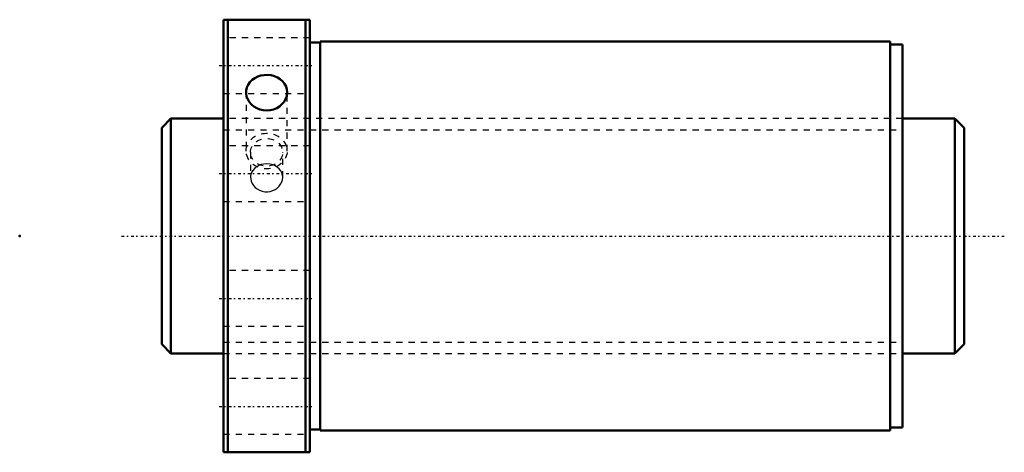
# Model space of a CAD drawing. Header units: millimetres. Extents: x -33 to 127, y -35 to 35.
import ezdxf

# ---------------------------------------------------------------- set-up
doc = ezdxf.new("R2010")
doc.units = ezdxf.units.MM
doc.linetypes.add('Center', pattern=[1.5, 0.45, -0.5, 0.05, -0.5])
doc.linetypes.add('Dashed', pattern=[2, 1, -1])
for name, color, linetype, lineweight in [('2d ConnectionPoints', 7, 'Continuous', 50), ('AM_0', 7, 'Continuous', 50), ('AM_5', 3, 'Continuous', 25), ('AM_7', 7, 'Center', 25), ('AM_9', 6, 'Dashed', 25)]:
    doc.layers.add(name, color=color, linetype=linetype, lineweight=lineweight)

# ---------------------------------------------------------------- blocks, each defined once
blk = doc.blocks.new('1_SDA_V_serieSDA3820V_5nut_0_in_SDA3820V_5G0_130LC0_0G000__0')
at = {"layer": 'AM_0'}
for p, q in [((0, 35), (0, -35)), ((14, 35), (0, 35)), ((0.7, 35), (0.7, -35)), ((13.3, 35), (13.3, -35)), ((14, 35), (14, -35)), ((15.7, 31.3), (14, 31.3)), ((15.7, 31.5), (15.7, -31.5)), ((108, 31.5), (15.7, 31.5)), ((108, 31.5), (108, -31.5)), ((110, 31), (108, 31)), ((110, 31), (110, -31)), ((14, -31.3), (15.7, -31.3)), ((15.7, -31.5), (108, -31.5)), ((108, -31), (110, -31)), ((0, -35), (14, -35))]:
    blk.add_line(p, q, dxfattribs=at)
for points in [[(10.32, 23.25), (10.28, 23.73), (10.14, 24.19), (9.91, 24.63), (9.6, 25.02), (9.21, 25.36), (8.77, 25.65), (8.27, 25.86), (7.73, 26), (7.18, 26.06), (6.62, 26.05), (6.07, 25.96), (5.55, 25.79), (5.07, 25.55), (4.64, 25.25), (4.28, 24.89), (4, 24.48), (3.8, 24.03), (3.7, 23.56), (3.68, 23.25)], [(3.68, 23.25), (3.68, 23.08), (3.76, 22.59), (3.94, 22.13), (4.19, 21.69), (4.53, 21.3), (4.94, 20.95), (5.41, 20.68), (5.92, 20.47), (6.46, 20.35), (7.02, 20.31), (7.58, 20.36), (8.12, 20.49), (8.63, 20.7), (9.09, 20.98), (9.49, 21.32), (9.83, 21.72), (10.08, 22.16), (10.25, 22.63), (10.32, 23.25)]]:
    blk.add_lwpolyline(points, dxfattribs=at)
at = {"layer": 'AM_7'}
for p, q in [((-0.7, 27.58), (14.7, 27.58)), ((-0.7, 10.09), (14.7, 10.09)), ((-0.7, -10.09), (14.7, -10.09)), ((-0.7, -27.58), (14.7, -27.58))]:
    blk.add_line(p, q, dxfattribs=at)
at = {"layer": 'AM_9'}
for p, q in [((14, 32.08), (0, 32.08)), ((0, 23.08), (14, 23.08)), ((3.68, 23.25), (3.68, 13.75)), ((10.32, 13.75), (10.32, 23.25)), ((110, 19), (0, 19)), ((14, 14.59), (0, 14.59)), ((4.4, 13.54), (4.4, 9.5)), ((9.6, 9.5), (9.6, 13.54)), ((0, 5.59), (14, 5.59)), ((14, -5.59), (0, -5.59)), ((0, -14.59), (14, -14.59)), ((0, -19), (110, -19)), ((14, -23.08), (0, -23.08)), ((0, -32.08), (14, -32.08))]:
    blk.add_line(p, q, dxfattribs=at)
for points in [[(5.96, 11.49), (5.75, 11.41), (5.38, 11.21), (5.07, 10.97), (4.8, 10.68), (4.6, 10.36), (4.47, 10), (4.4, 9.63), (4.4, 9.5)], [(7, 11.66), (6.57, 11.63), (6.14, 11.55), (5.96, 11.49)], [(8.02, 11.49), (8.02, 11.5), (7.59, 11.61), (7, 11.66)], [(9.6, 9.5), (9.57, 9.86), (9.46, 10.22), (9.29, 10.55), (9.05, 10.86), (8.75, 11.11), (8.4, 11.33), (8.02, 11.49)], [(4.4, 9.5), (4.42, 9.25), (4.5, 8.88), (4.65, 8.51), (4.87, 8.18), (5.15, 7.87), (5.48, 7.61), (5.86, 7.4), (6.27, 7.26), (6.7, 7.17), (7.13, 7.16), (7.57, 7.22), (7.98, 7.34), (8.37, 7.52), (8.72, 7.76), (9.02, 8.05), (9.27, 8.37), (9.45, 8.74), (9.56, 9.1), (9.6, 9.49), (9.6, 9.5)]]:
    blk.add_lwpolyline(points, dxfattribs=at)
for centre, major_axis in [((7, 13.75), (-3.32, 0)), ((7, 13.54), (-2.6, 0))]:
    blk.add_ellipse(centre, major_axis=major_axis, ratio=0.866025, dxfattribs=at)
blk = doc.blocks.new('2_000SDA3820V_50Shaft_0_in_SDA3820V_5G0_130LC0_0G000__0')
at = {"layer": 'AM_0'}
for p, q in [((-8.5, 19), (-10, 17.5)), ((0, 19), (-8.5, 19)), ((-8.5, 19), (-8.5, -19)), ((118.5, 19), (110, 19)), ((120, 17.5), (118.5, 19)), ((118.5, 19), (118.5, -19)), ((-10, 17.5), (-10, -17.5)), ((120, 17.5), (120, -17.5)), ((-10, -17.5), (-8.5, -19)), ((118.5, -19), (120, -17.5)), ((-8.5, -19), (0, -19)), ((110, -19), (118.5, -19))]:
    blk.add_line(p, q, dxfattribs=at)
at = {"layer": 'AM_5', "linetype": 'Dashed'}
for p, q in [((0, 17.1595), (110, 17.1595)), ((0, -17.1595), (110, -17.1595))]:
    blk.add_line(p, q, dxfattribs=at)
at = {"layer": 'AM_7'}
blk.add_line((-16.5, 0), (126.5, 0), dxfattribs=at)
at = {"layer": 'AM_9'}
for p, q in [((110, 19), (0, 19)), ((0, -19), (110, -19))]:
    blk.add_line(p, q, dxfattribs=at)

msp = doc.modelspace()

# ---------------------------------------------------------------- linework, layer by layer
at = {"layer": '2d ConnectionPoints'}
for p in [(-33, 0), (0, 0), (120, 0)]:
    msp.add_point(p, dxfattribs=at)

# ---------------------------------------------------------------- block references
for name in ['1_SDA_V_serieSDA3820V_5nut_0_in_SDA3820V_5G0_130LC0_0G000__0', '2_000SDA3820V_50Shaft_0_in_SDA3820V_5G0_130LC0_0G000__0']:
    msp.add_blockref(name, (0, 0))

doc.saveas('drawing.dxf')
